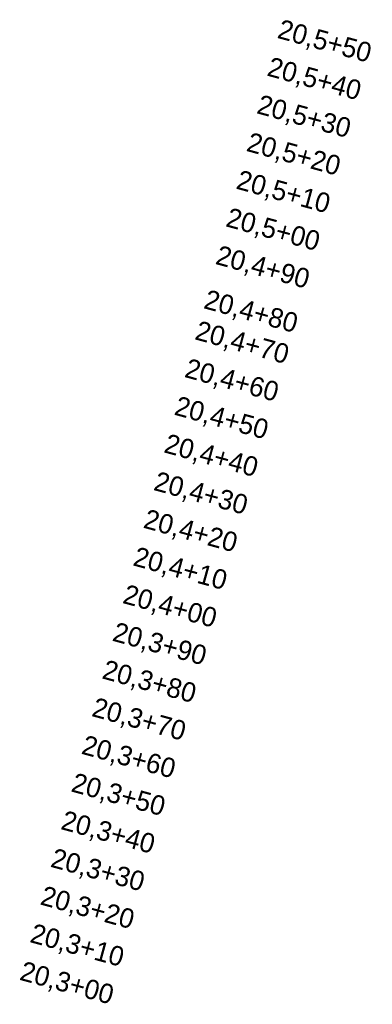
# Model space of a CAD drawing. Header units: millimetres. Extents: x -191 to 81095, y -508122 to 28741.
# Tile 1 of 251: x 81005 to 81095, y -508122 to -507870. Entities that reach past the tile are written whole.
import ezdxf
from ezdxf.enums import TextEntityAlignment as Align

# ---------------------------------------------------------------- set-up
doc = ezdxf.new("R2010")
doc.units = ezdxf.units.MM
doc.layers.add('240620_Dorsten Achse$0$EB-2236S-QPLIN-TXT', color=7, linetype='Continuous', lineweight=35)
doc.styles.add('240620_Dorsten Achse$0$AKG DIN 6776', font='AKG_DIN67.TTF')

msp = doc.modelspace()

# ---------------------------------------------------------------- texts
at = {"layer": '240620_Dorsten Achse$0$EB-2236S-QPLIN-TXT', "style": '240620_Dorsten Achse$0$AKG DIN 6776'}
for s, p in [('20,5+50', (81070.988, -507872.564)), ('20,5+40', (81068.352, -507882.21)), ('20,5+30', (81065.715, -507891.856)), ('20,5+20', (81063.079, -507901.502)), ('20,5+10', (81060.442, -507911.149)), ('20,5+00', (81057.806, -507920.795)), ('20,4+90', (81055.169, -507930.441)), ('20,4+80', (81052.153, -507941.766)), ('20,4+70', (81049.896, -507949.733)), ('20,4+60', (81047.26, -507959.38)), ('20,4+50', (81044.623, -507969.026)), ('20,4+40', (81041.987, -507978.672)), ('20,4+30', (81039.35, -507988.318)), ('20,4+20', (81036.714, -507997.964)), ('20,4+10', (81034.077, -508007.61)), ('20,4+00', (81031.441, -508017.257)), ('20,3+90', (81028.804, -508026.903)), ('20,3+80', (81026.168, -508036.549)), ('20,3+70', (81023.531, -508046.195)), ('20,3+60', (81020.895, -508055.841)), ('20,3+50', (81018.258, -508065.488)), ('20,3+40', (81015.622, -508075.134)), ('20,3+30', (81012.985, -508084.78)), ('20,3+20', (81010.349, -508094.426)), ('20,3+10', (81007.712, -508104.072)), ('20,3+00', (81005.076, -508113.718))]:
    msp.add_text(s, height=5, rotation=344.71318, dxfattribs=at).set_placement(p, align=Align.MIDDLE_LEFT)

doc.saveas('drawing.dxf')
